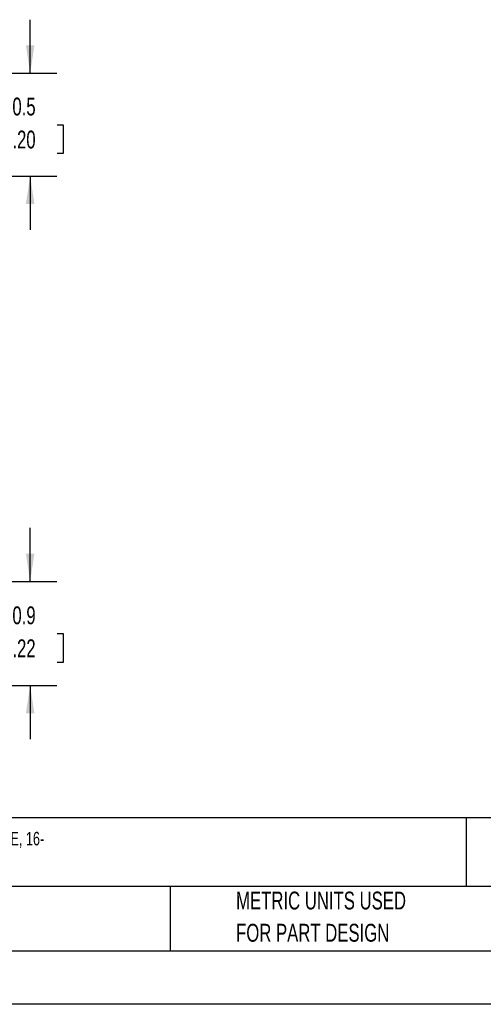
# Model space of a CAD drawing. Header units: millimetres. Extents: x 0 to 699, y 0 to 540.
# Tile 3 of 8: x 257 to 394, y 0 to 292. Entities that reach past the tile are written whole.
import ezdxf

# ---------------------------------------------------------------- set-up
doc = ezdxf.new("R2010")
doc.units = ezdxf.units.MM
doc.header["$LTSCALE"] = 2.5
doc.linetypes.add('CENTERX2', pattern=[20.32, 12.7, -2.54, 2.54, -2.54])
doc.layers.add('DIMENSIONS', color=140, linetype='Continuous', lineweight=25)
doc.layers.add('TEXT', color=140, linetype='Continuous', lineweight=25)
doc.styles.add('SLDTEXTSTYLE0', font='TXT', dxfattribs={"width": 0.7})
doc.dimstyles.new('SLDDIMSTYLE0', dxfattribs={"dimtxt": 5.39502, "dimasz": 8.255, "dimexe": 0, "dimexo": 0.0625, "dimgap": 1.348755, "dimtad": 0, "dimtih": 1, "dimtoh": 1, "dimrnd": 1e-09, "dimzin": 12, "dimdsep": 46, "dimtxsty": 'SLDTEXTSTYLE0', "dimsah": 1, "dimcen": 0.09, "dimadec": 0, "dimazin": 3, "dimtfac": 1, "dimtmove": 0, "dimatfit": 0, "dimfxl": 0, "dimfrac": 2, "dimtolj": 1, "dimtzin": 12, "dimarcsym": 0})

# ---------------------------------------------------------------- blocks, each defined once
blk = doc.blocks.new('SW_NOTE_0')
at = {"layer": 'TEXT', "color": 0, "linetype": 'CENTERX2', "lineweight": 18, "char_height": 4, "attachment_point": 1, "style": 'SLDTEXTSTYLE0'}
for s, insert in [('BALLUFF TEMPERATURE/ANALOG IO-LINK HUB, UP TO (8) ANALOG INPUT CHANNEL(s), CURRENT/VOLTAGE/RTD/THERMOCOUPLE, 16-', (0, 5.16)), ('BIT, INPUT RTD TYPE(s): PT100 AND PT1000, INPUT THERMOCOUPLE TYPE(s): J, K, IO-LINK V1.1, IP67. REQUIRES IO-LINK MASTER', (0, -2.59))]:
    blk.add_mtext(s, dxfattribs=dict(at, insert=insert))
blk = doc.blocks.new('SW_NOTE_0_3')
at = {"layer": 'TEXT', "color": 0, "linetype": 'CENTERX2', "lineweight": 18, "char_height": 5.2917, "attachment_point": 1, "style": 'SLDTEXTSTYLE0'}
for s, insert in [('PART DIMENSIONS MAY DIFFER SLIGHTLY', (0, 6.82)), ("DUE TO MANUFACTURER'S VARIANCES", (0, -2.73))]:
    blk.add_mtext(s, dxfattribs=dict(at, insert=insert))
blk = doc.blocks.new('SW_NOTE_0_6')
at = {"layer": 'TEXT', "color": 0, "linetype": 'CENTERX2', "lineweight": 18, "char_height": 5.2917, "attachment_point": 1, "style": 'SLDTEXTSTYLE0'}
for s, insert in [('METRIC UNITS USED', (0, 6.82)), ('FOR PART DESIGN', (0, -2.73))]:
    blk.add_mtext(s, dxfattribs=dict(at, insert=insert))
blk = doc.blocks.new('_D_1')
at = {"layer": 'DIMENSIONS'}
for p, q in [((260.16, 125.36), (260.16, 141.24)), ((203.19, 125.36), (268.1, 125.36)), ((252.14, 109.91), (250.33, 109.91)), ((250.33, 109.91), (250.33, 101.34)), ((268.18, 109.91), (269.99, 109.91)), ((269.99, 109.91), (269.99, 101.34)), ((250.33, 101.34), (252.14, 101.34)), ((269.99, 101.34), (268.18, 101.34)), ((211.85, 94.46), (268.1, 94.46)), ((260.16, 94.46), (260.16, 78.59))]:
    blk.add_line(p, q, dxfattribs=at)
for points in [[(260.16, 125.36), (261.43, 133.62), (258.89, 133.62)], [(260.16, 94.46), (258.89, 86.21), (261.43, 86.21)]]:
    blk.add_solid(points, dxfattribs=at)
at = {"layer": 'DIMENSIONS', "char_height": 5.292, "attachment_point": 1, "style": 'SLDTEXTSTYLE0'}
for s, insert in [('30.9', (252.14, 117.94)), ('1.22', (252.14, 108.16))]:
    blk.add_mtext(s, dxfattribs=dict(at, insert=insert))
blk = doc.blocks.new('_D_15')
at = {"layer": 'DIMENSIONS'}
for p, q in [((260.16, 275.96), (260.16, 291.84)), ((211.85, 275.96), (268.1, 275.96)), ((252.14, 260.71), (250.33, 260.71)), ((250.33, 260.71), (250.33, 252.14)), ((268.18, 260.71), (269.99, 260.71)), ((269.99, 260.71), (269.99, 252.14)), ((250.33, 252.14), (252.14, 252.14)), ((269.99, 252.14), (268.18, 252.14)), ((205.34, 245.46), (268.1, 245.46)), ((260.16, 245.46), (260.16, 229.59))]:
    blk.add_line(p, q, dxfattribs=at)
for points in [[(260.16, 275.96), (261.43, 284.22), (258.89, 284.22)], [(260.16, 245.46), (258.89, 237.21), (261.43, 237.21)]]:
    blk.add_solid(points, dxfattribs=at)
at = {"layer": 'DIMENSIONS', "char_height": 5.292, "attachment_point": 1, "style": 'SLDTEXTSTYLE0'}
for s, insert in [('30.5', (252.14, 268.74)), ('1.20', (252.14, 258.96))]:
    blk.add_mtext(s, dxfattribs=dict(at, insert=insert))

msp = doc.modelspace()

# ---------------------------------------------------------------- linework, layer by layer
at = {"color": 7, "linetype": 'Continuous'}
msp.add_line((698.506, 0.007), (0.006, 0.007), dxfattribs=at)
at = {"layer": 'TEXT'}
for p, q in [((682.625, 55.315), (15.875, 55.315)), ((389.397, 55.315), (389.397, 34.925)), ((682.625, 34.925), (15.875, 34.925)), ((301.616, 34.925), (301.616, 15.875)), ((15.875, 15.875), (682.625, 15.875))]:
    msp.add_line(p, q, dxfattribs=at)

# ---------------------------------------------------------------- block references
at = {"layer": 'TEXT', "linetype": 'CENTERX2', "lineweight": 18}
for name, p in [('SW_NOTE_0', (19.033, 45.962)), ('SW_NOTE_0_3', (137.798, 26.589)), ('SW_NOTE_0_6', (321.196, 26.589))]:
    msp.add_blockref(name, p, dxfattribs=at)

# ---------------------------------------------------------------- dimensions: what is measured, and where the dimension line sits
at = {"layer": 'DIMENSIONS'}
for base, p1, p2, picture, middle in [((260.161, 245.465), (208.676, 275.965), (202.166, 245.465), '_D_15', (260.161, 260.715)), ((260.161, 94.465), (200.016, 125.365), (208.676, 94.465), '_D_1', (260.161, 109.915))]:
    dim = msp.add_linear_dim(base=base, p1=p1, p2=p2, angle=90, dimstyle='SLDDIMSTYLE0', dxfattribs=at)
    dim.commit()
    dim.dimension.update_dxf_attribs({"geometry": picture, "text_midpoint": middle, "dimtype": 160})

doc.saveas('drawing.dxf')
